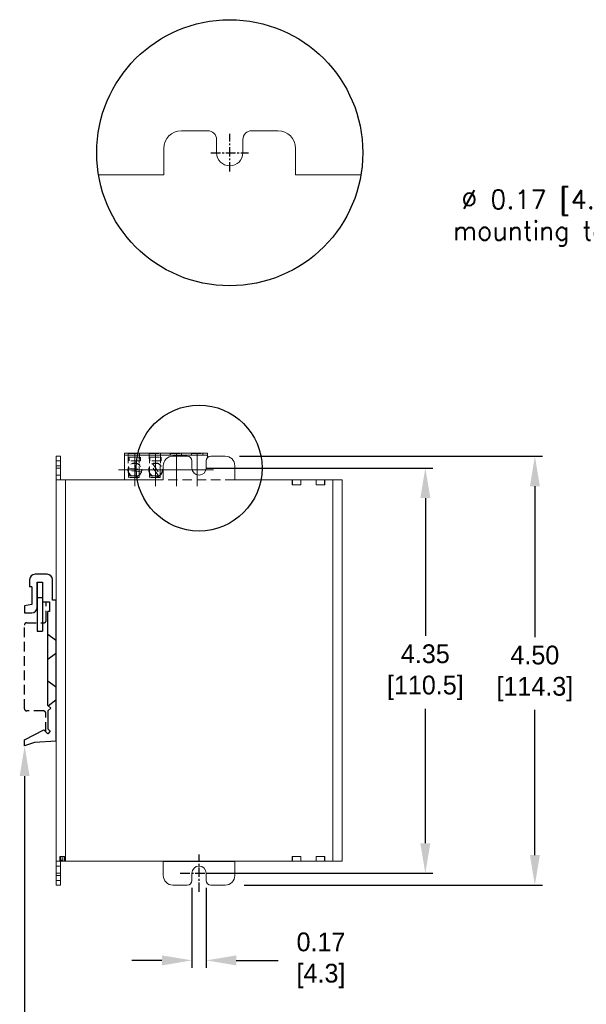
# Model space of a CAD drawing. Header units: inches. Extents: x 0 to 301, y 0 to 227.
# Tile 5 of 6: x 149 to 225, y 81 to 212. Entities that reach past the tile are written whole.
import ezdxf
from ezdxf import colors
from ezdxf.entities.mleader import LeaderData, LeaderLine
from ezdxf.math import Vec2, Vec3

# ---------------------------------------------------------------- set-up
doc = ezdxf.new("R2010")
doc.units = ezdxf.units.IN
doc.header["$MEASUREMENT"] = 0
doc.linetypes.add('CENTER', pattern=[2, 1.25, -0.25, 0.25, -0.25])
doc.linetypes.add('HIDDEN', pattern=[1.905, 1.27, -0.635])
for name, color, linetype in [('Center', 40, 'CENTER'), ('Dimensions', 140, 'Continuous'), ('Hidden', 102, 'HIDDEN'), ('Text', 140, 'Continuous'), ('Warning', 1, 'Continuous')]:
    doc.layers.add(name, color=color, linetype=linetype)
doc.dimstyles.new('ISO-25', dxfattribs={"dimtxt": 2.5, "dimasz": 2.5, "dimexe": 1.25, "dimexo": 0.625, "dimtad": 1, "dimtxsty": 'Standard', "dimcen": 2.5, "dimadec": 0, "dimazin": 0, "dimtfac": 1, "dimtmove": 0, "dimatfit": 3, "dimfxl": 1, "dimarcsym": 0})

# ---------------------------------------------------------------- blocks, each defined once
blk = doc.blocks.new('SW_CENTERMARKSYMBOL_9')
at = {"color": 0, "linetype": 'Continuous', "lineweight": 0}
for p, q in [((0, 1.25), (0, 2.17)), ((-1.25, 0), (-2.17, 0)), ((0, 0), (-1.25, 0)), ((0, 0), (0, 1.25)), ((0, 0), (0, -1.25)), ((0, 0), (1.25, 0)), ((1.25, 0), (2.17, 0)), ((0, -1.25), (0, -2.17))]:
    blk.add_line(p, q, dxfattribs=at)
blk = doc.blocks.new('SW_CENTERMARKSYMBOL_10')
at = {"color": 0, "linetype": 'Continuous', "lineweight": 0}
for p, q in [((0, 1.25), (0, 2.17)), ((-1.25, 0), (-2.17, 0)), ((0, 0), (-1.25, 0)), ((0, 0), (0, 1.25)), ((0, 0), (0, -1.25)), ((0, 0), (1.25, 0)), ((1.25, 0), (2.17, 0)), ((0, -1.25), (0, -2.17))]:
    blk.add_line(p, q, dxfattribs=at)
blk = doc.blocks.new('SW_CENTERMARKSYMBOL_11')
at = {"color": 0, "linetype": 'Continuous', "lineweight": 0}
for p, q in [((0, 1.25), (0, 2.17)), ((-1.25, 0), (-2.17, 0)), ((0, 0), (-1.25, 0)), ((0, 0), (0, 1.25)), ((0, 0), (0, -1.25)), ((0, 0), (1.25, 0)), ((1.25, 0), (2.17, 0)), ((0, -1.25), (0, -2.17))]:
    blk.add_line(p, q, dxfattribs=at)
blk = doc.blocks.new('SW_CENTERMARKSYMBOL_12')
at = {"color": 0, "linetype": 'Continuous', "lineweight": 0}
for p, q in [((0, 1.25), (0, 2.17)), ((-1.25, 0), (-2.17, 0)), ((0, 0), (-1.25, 0)), ((0, 0), (0, 1.25)), ((0, 0), (0, -1.25)), ((0, 0), (1.25, 0)), ((1.25, 0), (2.17, 0)), ((0, -1.25), (0, -2.17))]:
    blk.add_line(p, q, dxfattribs=at)
blk = doc.blocks.new('*D18')
at = {"layer": 'Defpoints', "color": 0}
for p in [(177.35, 154.05), (177.99, 96.9), (217.71, 96.9)]:
    blk.add_point(p, dxfattribs=at)
at = {"layer": 'Dimensions', "color": 0, "lineweight": -2}
for p, q in [((178.35, 154.05), (218.71, 154.05)), ((217.71, 150.05), (217.71, 129.95)), ((217.71, 100.9), (217.71, 120.24)), ((178.99, 96.9), (218.71, 96.9))]:
    blk.add_line(p, q, dxfattribs=at)
at = {"layer": 'Dimensions', "color": 0}
for points in [[(217.05, 150.05), (218.38, 150.05), (217.71, 154.05)], [(217.05, 100.9), (218.38, 100.9), (217.71, 96.9)]]:
    blk.add_solid(points, dxfattribs=at)
at = {"layer": 'Dimensions', "color": 0, "insert": (217.71, 125.1), "char_height": 2.5, "attachment_point": 5}
blk.add_mtext('4.50\\P[114.3]', dxfattribs=at)
blk = doc.blocks.new('*D22')
at = {"layer": 'Defpoints', "color": 0}
for p in [(172.03, 97.54), (173.94, 97.54), (173.94, 86.88)]:
    blk.add_point(p, dxfattribs=at)
at = {"layer": 'Dimensions', "color": 0, "lineweight": -2}
for p, q in [((172.03, 96.54), (172.03, 85.88)), ((173.94, 96.54), (173.94, 85.88)), ((168.03, 86.88), (164.03, 86.88)), ((177.94, 86.88), (183.53, 86.88))]:
    blk.add_line(p, q, dxfattribs=at)
at = {"layer": 'Dimensions', "color": 0}
for points in [[(168.03, 87.54), (168.03, 86.21), (172.03, 86.88)], [(177.94, 87.54), (177.94, 86.21), (173.94, 86.88)]]:
    blk.add_solid(points, dxfattribs=at)
at = {"layer": 'Dimensions', "color": 0, "insert": (189.22, 86.88), "char_height": 2.5, "attachment_point": 5}
blk.add_mtext('0.17\\P[4.3]', dxfattribs=at)
blk = doc.blocks.new('*D23')
at = {"layer": 'Defpoints', "color": 0}
for p in [(172.98, 152.47), (172.98, 98.49), (203.12, 98.49)]:
    blk.add_point(p, dxfattribs=at)
at = {"layer": 'Dimensions', "color": 0, "lineweight": -2}
for p, q in [((173.98, 152.47), (204.12, 152.47)), ((203.12, 148.47), (203.12, 130.13)), ((203.12, 102.49), (203.12, 120.41)), ((173.98, 98.49), (204.12, 98.49))]:
    blk.add_line(p, q, dxfattribs=at)
at = {"layer": 'Dimensions', "color": 0}
for points in [[(202.45, 148.47), (203.79, 148.47), (203.12, 152.47)], [(202.45, 102.49), (203.79, 102.49), (203.12, 98.49)]]:
    blk.add_solid(points, dxfattribs=at)
at = {"layer": 'Dimensions', "color": 0, "insert": (203.12, 125.27), "char_height": 2.5, "attachment_point": 5}
blk.add_mtext('4.35\\P[110.5]', dxfattribs=at)

msp = doc.modelspace()

# ---------------------------------------------------------------- linework, layer by layer
at = {"color": 7, "linetype": 'Continuous', "lineweight": 15}
for p, q in [((174.1357, 197.4073), (170.6226, 197.4073)), ((183.5041, 197.4073), (179.9909, 197.4073)), ((175.3068, 194.4797), (175.3068, 196.2363)), ((178.8199, 196.2363), (178.8199, 194.4797)), ((168.2805, 195.0652), (168.2805, 191.5521)), ((185.8462, 191.5521), (185.8462, 195.0652)), ((154.5093, 154.0543), (153.9293, 154.0543)), ((153.9293, 152.7843), (153.9293, 154.0543)), ((154.5093, 152.7843), (154.5093, 154.0543)), ((174.1148, 154.435), (163.0398, 154.435)), ((163.0398, 154.435), (163.0398, 154.187)), ((174.1148, 154.187), (163.0398, 154.187)), ((163.0398, 154.187), (163.0398, 150.8788)), ((171.3918, 154.0538), (169.4868, 154.0538)), ((174.1148, 154.435), (174.1148, 154.187)), ((174.1148, 154.187), (174.1148, 153.8649)), ((176.4718, 154.0538), (174.5668, 154.0538)), ((154.5093, 152.7843), (153.9293, 152.7843)), ((153.9293, 150.8788), (153.9293, 152.7843)), ((154.5093, 150.8788), (154.5093, 152.7843)), ((168.2168, 152.7838), (168.2168, 150.8788)), ((172.0268, 152.4663), (172.0268, 153.4188)), ((173.9318, 153.4188), (173.9318, 152.4663)), ((177.7418, 150.8788), (177.7418, 152.7838)), ((153.9293, 100.0788), (153.9293, 150.8788)), ((153.9293, 150.8788), (155.1793, 150.8788)), ((155.1793, 150.8788), (155.1793, 100.0788)), ((155.1793, 150.8788), (168.2168, 150.8788)), ((177.7418, 150.8788), (185.3948, 150.8788)), ((185.3948, 150.2288), (185.3948, 150.8788)), ((185.4263, 150.8788), (185.3948, 150.8788)), ((185.4263, 150.8788), (185.4263, 150.2288)), ((186.5198, 150.8788), (185.4263, 150.8788)), ((186.5198, 150.2288), (186.5198, 150.8788)), ((186.5512, 150.8788), (186.5198, 150.8788)), ((186.5512, 150.2288), (186.5512, 150.8788)), ((186.5512, 150.8788), (188.5579, 150.8788)), ((188.5579, 150.2438), (188.5579, 150.8788)), ((188.5881, 150.8788), (188.5579, 150.8788)), ((188.5881, 150.8788), (188.5881, 150.2438)), ((189.6815, 150.8788), (188.5881, 150.8788)), ((189.6815, 150.2438), (189.6815, 150.8788)), ((189.7117, 150.8788), (189.6815, 150.8788)), ((189.7117, 150.2438), (189.7117, 150.8788)), ((189.7117, 150.8788), (190.7793, 150.8788)), ((190.7793, 100.0788), (190.7793, 150.8788)), ((190.7793, 150.8788), (192.0293, 150.8788)), ((192.0293, 150.8788), (192.0293, 100.0788)), ((185.3948, 150.2288), (185.4263, 150.2288)), ((185.4263, 150.2288), (186.5198, 150.2288)), ((186.5198, 150.2288), (186.5512, 150.2288)), ((188.5579, 150.2438), (189.7143, 150.2438)), ((155.1793, 100.0788), (153.9293, 100.0788)), ((153.9293, 98.1738), (153.9293, 100.0788)), ((154.5093, 98.1738), (154.5093, 100.0788)), ((168.2168, 100.0788), (155.1793, 100.0788)), ((168.2168, 100.0788), (168.2168, 98.1738)), ((177.7418, 98.1738), (177.7418, 100.0788)), ((185.3948, 100.0788), (177.7418, 100.0788)), ((186.5512, 100.7288), (185.3948, 100.7288)), ((185.3948, 100.7288), (185.3948, 100.0788)), ((185.3948, 100.0788), (185.4161, 100.0788)), ((185.4161, 100.7288), (185.4161, 100.0788)), ((185.4161, 100.0788), (186.53, 100.0788)), ((186.53, 100.0788), (186.53, 100.7288)), ((186.53, 100.0788), (186.5512, 100.0788)), ((186.5512, 100.7288), (186.5512, 100.0788)), ((188.5579, 100.0788), (186.5512, 100.0788)), ((189.7117, 100.7288), (188.5579, 100.7288)), ((188.5579, 100.7288), (188.5579, 100.0788)), ((188.5579, 100.0788), (188.5779, 100.0788)), ((188.5779, 100.7288), (188.5779, 100.0788)), ((188.5779, 100.0788), (189.6918, 100.0788)), ((189.6918, 100.0788), (189.6918, 100.7288)), ((189.6918, 100.0788), (189.7117, 100.0788)), ((189.7117, 100.7288), (189.7117, 100.0788)), ((190.7793, 100.0788), (189.7117, 100.0788)), ((192.0293, 100.0788), (190.7793, 100.0788)), ((172.0268, 97.5388), (172.0268, 98.4913)), ((173.9318, 98.4913), (173.9318, 97.5388)), ((154.5093, 98.1738), (153.9293, 98.1738)), ((153.9293, 96.9038), (153.9293, 98.1738)), ((154.5093, 96.9038), (154.5093, 98.1738)), ((154.5093, 96.9038), (153.9293, 96.9038)), ((169.4868, 96.9038), (171.3918, 96.9038)), ((174.5668, 96.9038), (176.4718, 96.9038))]:
    msp.add_line(p, q, dxfattribs=at)
at = {"color": 7, "linetype": 'HIDDEN', "lineweight": 0}
for p, q in [((154.5093, 154.0542), (153.9293, 154.0542)), ((154.5093, 154.0542), (153.9293, 154.0542)), ((163.3176, 154.202), (165.5307, 154.202)), ((163.3176, 154.202), (163.3176, 154.187)), ((163.5792, 151.4269), (163.5269, 154.416)), ((163.5269, 154.416), (165.0322, 154.416)), ((163.5269, 154.2074), (163.5269, 154.416)), ((165.0322, 154.2074), (163.5269, 154.2074)), ((163.5792, 151.2293), (163.5269, 154.2074)), ((163.6671, 153.9144), (165.1813, 153.9144)), ((163.6671, 153.4146), (163.6671, 153.9144)), ((164.9798, 151.4269), (165.0322, 154.416)), ((164.9798, 151.2293), (165.0322, 154.2074)), ((165.0322, 154.416), (165.0322, 154.2074)), ((165.1813, 153.9144), (165.1813, 153.4146)), ((165.5307, 154.202), (165.5307, 154.187)), ((166.0864, 154.202), (166.0864, 154.187)), ((166.0864, 154.202), (168.2995, 154.202)), ((166.3897, 151.4269), (166.3374, 154.416)), ((166.3374, 154.2074), (166.3374, 154.416)), ((166.3374, 154.416), (167.8427, 154.416)), ((167.8427, 154.2074), (166.3374, 154.2074)), ((166.3897, 151.2293), (166.3374, 154.2074)), ((166.4358, 153.4146), (166.4358, 153.9144)), ((166.4358, 153.9144), (167.9501, 153.9144)), ((167.7903, 151.4269), (167.8427, 154.416)), ((167.7903, 151.2293), (167.8427, 154.2074)), ((167.8427, 154.416), (167.8427, 154.2074)), ((167.9501, 153.9144), (167.9501, 153.4146)), ((168.2995, 154.202), (168.2995, 154.187)), ((168.8551, 154.202), (171.0682, 154.202)), ((168.8551, 154.202), (168.8551, 154.187)), ((169.1519, 154.187), (169.1479, 154.416)), ((169.1479, 154.416), (170.6532, 154.416)), ((169.1479, 154.2074), (169.1479, 154.416)), ((170.6532, 154.2074), (169.1479, 154.2074)), ((169.1483, 154.187), (169.1479, 154.2074)), ((170.6529, 154.187), (170.6532, 154.2074)), ((170.6532, 154.416), (170.6532, 154.2074)), ((171.0682, 154.202), (171.0682, 154.187)), ((171.6239, 154.202), (171.6239, 154.187)), ((171.6239, 154.202), (173.837, 154.202)), ((171.9625, 154.187), (171.9584, 154.416)), ((171.9584, 154.416), (173.4638, 154.416)), ((171.9584, 154.2074), (171.9584, 154.416)), ((173.4638, 154.2074), (171.9584, 154.2074)), ((171.9588, 154.187), (171.9584, 154.2074)), ((173.4597, 154.187), (173.4638, 154.416)), ((173.4638, 154.416), (173.4638, 154.2074)), ((173.837, 154.202), (173.837, 154.187)), ((154.5093, 153.4192), (153.9293, 153.4192)), ((154.5093, 153.4192), (153.9293, 153.4192)), ((154.5093, 152.7843), (153.9293, 152.7843)), ((154.5093, 152.4666), (153.9293, 152.4666)), ((154.5093, 152.4666), (153.9293, 152.4666)), ((163.5718, 152.4527), (165.3069, 152.2703)), ((165.1813, 153.4146), (163.6671, 153.4146)), ((167.9501, 153.4146), (166.4358, 153.4146)), ((167.5605, 151.4129), (166.5849, 152.8592)), ((166.8254, 153.0215), (167.801, 151.5751)), ((165.2766, 151.9817), (163.5415, 152.1641)), ((163.5792, 151.2293), (163.5792, 151.4269)), ((163.5792, 151.4269), (164.9798, 151.4269)), ((164.9798, 151.2293), (163.5792, 151.2293)), ((164.9798, 151.4269), (164.9798, 151.2293)), ((166.3897, 151.2293), (166.3897, 151.4269)), ((166.3897, 151.4269), (167.7903, 151.4269)), ((167.7903, 151.2293), (166.3897, 151.2293)), ((167.7903, 151.4269), (167.7903, 151.2293)), ((177.7418, 150.8788), (168.2168, 150.8788)), ((185.3974, 150.2288), (185.3974, 150.8788)), ((188.5605, 150.2438), (188.5605, 150.8788)), ((189.7143, 150.8788), (189.7143, 150.2438)), ((155.1793, 101.3288), (155.1793, 149.6288)), ((190.7793, 149.6288), (190.7793, 101.3288)), ((155.0689, 100.7288), (154.4293, 100.7288)), ((154.4339, 100.7288), (154.4339, 100.0788)), ((154.5643, 100.7288), (154.5643, 100.2323)), ((154.5643, 100.2323), (154.8457, 100.2323)), ((154.8457, 100.7288), (154.8457, 100.0788)), ((155.0689, 100.7288), (155.0689, 100.0788)), ((185.3974, 100.0788), (185.3974, 100.7288)), ((188.5605, 100.0788), (188.5605, 100.7288)), ((189.7143, 100.7288), (189.7143, 100.0788)), ((154.5093, 98.4913), (153.9293, 98.4913)), ((154.5093, 98.4913), (153.9293, 98.4913)), ((154.5093, 98.1738), (153.9293, 98.1738)), ((154.5093, 97.5388), (153.9293, 97.5388)), ((154.5093, 97.5388), (153.9293, 97.5388))]:
    msp.add_line(p, q, dxfattribs=at)
for p, q in [((152.7313, 138.3114), (151.1341, 138.3114)), ((150.4081, 137.5854), (150.4081, 136.6415)), ((150.6985, 136.6415), (150.4081, 136.6415)), ((150.6985, 136.6415), (150.6985, 134.3061)), ((151.4124, 133.8947), (151.4124, 137.2586)), ((151.4124, 137.2586), (151.4124, 130.7249)), ((152.1384, 137.2586), (152.1384, 134.6449)), ((152.1384, 137.2586), (152.1384, 130.7249)), ((153.4574, 134.887), (153.4574, 137.5854)), ((151.4124, 135.2137), (152.1384, 135.2137)), ((150.6985, 134.3061), (149.7425, 134.1246)), ((149.7425, 134.1246), (149.7425, 133.1687)), ((152.1384, 134.6449), (153.0702, 134.6449)), ((153.0702, 134.6449), (153.0702, 133.3623)), ((153.9293, 134.887), (153.4574, 134.887)), ((153.9293, 116.0707), (153.9293, 134.887)), ((153.9293, 116.0707), (153.9293, 134.887)), ((153.9293, 116.0707), (153.9293, 134.887)), ((149.7425, 133.1687), (150.6864, 133.1687)), ((153.0702, 133.3623), (152.8281, 133.3623)), ((152.8281, 120.8383), (152.8281, 133.3623)), ((151.4124, 130.7249), (152.1384, 130.7249)), ((152.8281, 120.8383), (153.2154, 120.4753)), ((153.2154, 120.4753), (152.8281, 120.1123)), ((152.8281, 120.1123), (152.8281, 117.7285)), ((149.7425, 116.2522), (152.2818, 117.6075)), ((152.2818, 117.6075), (152.8281, 117.0611)), ((152.8281, 117.7285), (153.1618, 117.3948)), ((153.1618, 117.3948), (152.8281, 117.0611)), ((149.7425, 115.4415), (149.7425, 116.2522)), ((151.0736, 115.9255), (149.7425, 115.4415)), ((153.9293, 116.0707), (151.0736, 115.9255))]:
    msp.add_line(p, q)
at = {"color": 7, "linetype": 'Continuous', "lineweight": 15}
for points in [[(168.2805, 191.5521), (159.5821, 191.5521)], [(185.8462, 191.5521), (194.5446, 191.5521)]]:
    msp.add_lwpolyline(points, dxfattribs=at)
for points in [[(151.4124, 137.2586), (152.1384, 137.2586)], [(168.2168, 100.0788), (177.7418, 100.0788)]]:
    msp.add_lwpolyline(points)
at = {"color": 7, "linetype": 'HIDDEN', "lineweight": 0}
for centre, radius in [((164.4242, 152.2172), 0.9248), ((164.4242, 152.2172), 0.8843), ((167.1929, 152.2172), 0.9248), ((167.1929, 152.2172), 0.8843)]:
    msp.add_circle(centre, radius, dxfattribs=at)
at = {"color": 7, "linetype": 'Continuous', "lineweight": 15}
for centre, radius, start, end in [((170.6226, 195.0652), 2.3421, 90, 180), ((174.1357, 196.2363), 1.171, 0, 90), ((179.9909, 196.2363), 1.171, 90, 180), ((183.5041, 195.0652), 2.3421, 0, 90), ((177.0633, 194.4797), 1.7566, 180, 0), ((169.4868, 152.7838), 1.27, 90, 180), ((171.3918, 153.4188), 0.635, 0, 90), ((174.5668, 153.4188), 0.635, 90, 180), ((176.4718, 152.7838), 1.27, 0, 90), ((172.9793, 152.4663), 0.9525, 180, 0), ((172.9793, 98.4913), 0.9525, 0, 180), ((169.4868, 98.1738), 1.27, 180, 270), ((171.3918, 97.5388), 0.635, 270, 0), ((174.5668, 97.5388), 0.635, 180, 270), ((176.4718, 98.1738), 1.27, 270, 0)]:
    msp.add_arc(centre, radius, start, end, dxfattribs=at)
for centre, start, end in [((151.1341, 137.5854), 90, 180), ((152.7313, 137.5854), 0, 90), ((150.6864, 133.8947), 270, 0)]:
    msp.add_arc(centre, 0.726, start, end)
at = {"color": 7, "linetype": 'HIDDEN', "lineweight": 0}
msp.add_ellipse((154.56, 101.3288), major_axis=(0, 1.25), ratio=0.00721925, start_param=3.14159265, end_param=3.64224737, dxfattribs=at)
for points in [[(153.9293, 151.5141), (154.5093, 151.5141)], [(154.5093, 99.4438), (153.9293, 99.4438)]]:
    msp.add_open_spline(points, degree=1, dxfattribs=at)
at = {"layer": 'Center'}
for p, q in [((177.0633, 191.9797), (177.0633, 196.9797)), ((174.5633, 194.4797), (179.5633, 194.4797)), ((172.9793, 95.9913), (172.9793, 100.9913)), ((170.4793, 98.4913), (175.4793, 98.4913))]:
    msp.add_line(p, q, dxfattribs=at)
at = {"layer": 'Hidden'}
for p, q in [((152.8281, 130.3493), (153.9293, 129.5143)), ((152.8281, 127.0095), (153.9293, 127.8445)), ((152.8281, 124.1175), (153.9293, 123.2826)), ((152.8927, 120.7778), (153.9293, 121.6127))]:
    msp.add_line(p, q, dxfattribs=at)
msp.add_lwpolyline([(152.555, 117.3343), (152.555, 119.8123, 0.41421356), (152.255, 120.1123), (150.0149, 120.1123, -0.41421356), (149.7149, 120.4123), (149.7149, 131.5558, -0.41421356), (150.0149, 131.8558), (152.3043, 131.8558, 0.41421356), (152.6043, 132.1558), (152.6043, 134.6449)], format="xyb", dxfattribs=at)
at = {"layer": 'Warning', "color": 1}
for centre, radius in [((177.0633, 194.4797), 17.7247), ((172.9793, 152.4663), 8.3868)]:
    msp.add_circle(centre, radius, dxfattribs=at)

# ---------------------------------------------------------------- block references
at = {"layer": 'Center'}
for name, p in [('SW_CENTERMARKSYMBOL_9', (164.4242, 152.2172)), ('SW_CENTERMARKSYMBOL_11', (167.1929, 152.2172)), ('SW_CENTERMARKSYMBOL_10', (169.9617, 152.2172)), ('SW_CENTERMARKSYMBOL_12', (172.7304, 152.2172))]:
    msp.add_blockref(name, p, dxfattribs=at)

# ---------------------------------------------------------------- texts
at = {"layer": 'Text', "color": 140, "insert": (236.6257, 183.6787), "char_height": 2.5, "attachment_point": 5}
msp.add_mtext('{\\Fromans|c0;%%C 0.17 [4.3] Use for direct panel\\Pmounting to a flat surface with up\\Pto # 8 screw}', dxfattribs=at)

# ---------------------------------------------------------------- dimensions: what is measured, and where the dimension line sits
at = {"layer": 'Dimensions'}
for base, p1, p2, text, override, picture, middle in [((217.7118, 96.9038), (177.3454, 154.0543), (177.9913, 96.9038), '4.50\\P[114.3]', {"dimasz": 4, "dimexe": 1, "dimexo": 1, "dimgap": 1.524, "dimtih": 1, "dimtoh": 1, "dimlfac": 2, "dimzin": 0, "dimpost": '\\X', "dimtofl": 0, "dimtzin": 0}, '*D18', (217.7118, 125.0975)), ((203.121, 98.4913), (172.9793, 152.4663), (172.9793, 98.4913), '4.35\\P[110.5]', {"dimasz": 4, "dimexe": 1, "dimexo": 1, "dimgap": 1.524, "dimtad": 0, "dimtih": 1, "dimtoh": 1, "dimlfac": 2, "dimzin": 0, "dimdsep": 46, "dimpost": '\\X', "dimtofl": 0, "dimtzin": 0}, '*D23', (203.121, 125.271))]:
    dim = msp.add_linear_dim(base=base, p1=p1, p2=p2, angle=90, text=text, dimstyle='ISO-25', override=override, dxfattribs=at)
    dim.commit()
    dim.dimension.update_dxf_attribs({"geometry": picture, "text_midpoint": middle, "dimtype": 160})
dim = msp.add_linear_dim(base=(173.9367, 86.8751), p1=(172.0317, 97.5388), p2=(173.9367, 97.5388), text='0.17\\P[4.3]', dimstyle='ISO-25', override={"dimasz": 4, "dimexe": 1, "dimexo": 1, "dimgap": 1.524, "dimtad": 0, "dimtih": 1, "dimtoh": 1, "dimlfac": 2, "dimzin": 0, "dimdsep": 46, "dimpost": '\\X', "dimtofl": 0, "dimtzin": 0}, dxfattribs=at)
dim.commit()
dim.dimension.update_dxf_attribs({"geometry": '*D22', "text_midpoint": (189.2215, 86.8751), "dimtype": 160})

# ---------------------------------------------------------------- leaders
at = {"layer": 'Text', "color": 140}
ml = msp.add_multileader_mtext('Standard', dxfattribs=at)
ml.set_content('')
ml.set_leader_properties()
ml.build(insert=Vec2(0, 0))
ml.multileader.update_dxf_attribs({"text_right_attachment_type": 6, "dogleg_length": 0.36})
ctx = ml.context
ctx.base_point, ctx.plane_origin = Vec3(150.1025, 66.2855), Vec3(149.7425, 115.4415)
ctx.right_attachment = 6
notes = []
notes.append((ctx, [(0, (1, 1, 0), (149.7425, 66.2855), (1, 0), 0.36, [(0, [(149.7425, 115.4415)], 0, [])])]))
ctx.mtext, ml.multileader.dxf.content_type = None, 0
for ctx, leaders in notes:
    for number, flags, end, landing, length, lines in leaders:
        leader = LeaderData()
        leader.index, (leader.has_last_leader_line, leader.has_dogleg_vector, leader.attachment_direction) = number, flags
        leader.last_leader_point, leader.dogleg_vector, leader.dogleg_length = Vec3(end), Vec3(landing), length
        for number, points, colour, breaks in lines:
            line = LeaderLine()
            line.index, line.vertices, line.color, line.breaks = number, Vec3.list(points), colors.encode_raw_color(colour), breaks
            leader.lines.append(line)
        ctx.leaders.append(leader)

doc.saveas('drawing.dxf')
